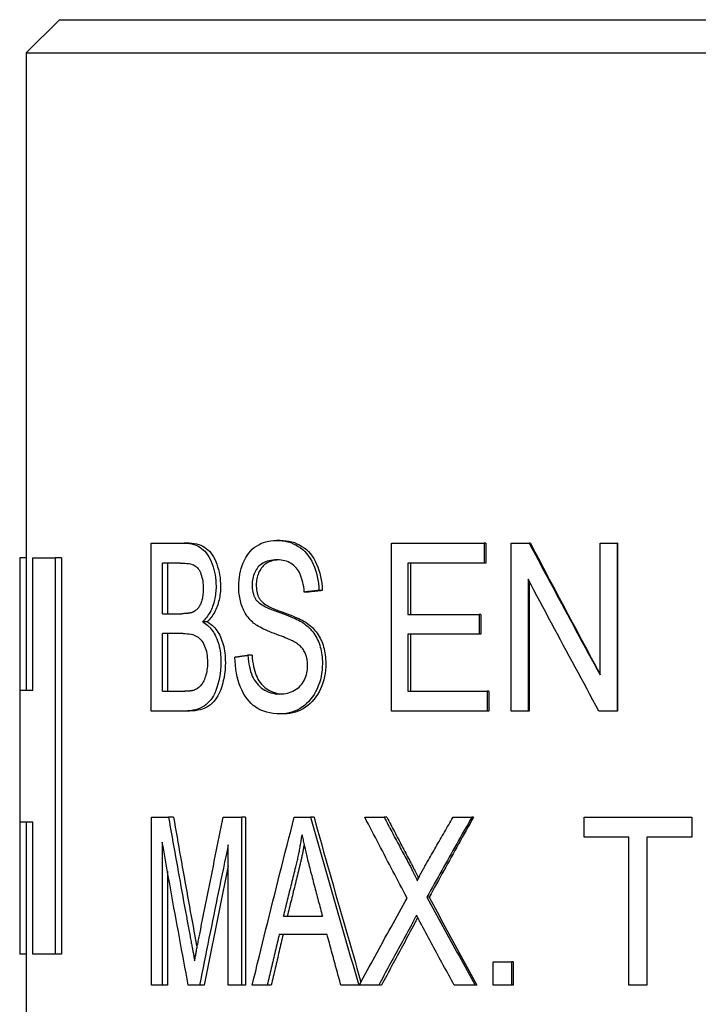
# Model space of a CAD drawing. Header units: millimetres. Extents: x 71 to 3793, y 26 to 321.
# Tile 7 of 11: x 421 to 431, y 226 to 241. Entities that reach past the tile are written whole.
import ezdxf

# ---------------------------------------------------------------- set-up
doc = ezdxf.new("R2010")
doc.units = ezdxf.units.MM
doc.layers.add('DETAIL', color=2, linetype='Continuous')

msp = doc.modelspace()

# ---------------------------------------------------------------- linework, layer by layer
at = {"layer": 'DETAIL'}
for p, q in [((421.563, 240.603), (421.063, 240.103)), ((421.563, 240.603), (439.063, 240.603)), ((421.063, 240.103), (439.563, 240.103)), ((421.063, 240.103), (421.063, 230.453)), ((422.955, 230.135), (422.955, 232.675)), ((422.955, 232.675), (423.455, 232.675)), ((423.529, 232.675), (423.455, 232.675)), ((424.907, 232.719), (424.849, 232.719)), ((426.591, 230.135), (426.591, 232.675)), ((426.591, 232.675), (427.995, 232.675)), ((428.02, 232.675), (427.995, 232.675)), ((427.995, 232.675), (427.995, 232.375)), ((428.02, 232.675), (428.02, 232.375)), ((428.405, 230.135), (428.405, 232.675)), ((428.405, 232.675), (428.678, 232.675)), ((428.695, 232.675), (428.678, 232.675)), ((429.75, 230.681), (429.75, 232.675)), ((429.75, 232.675), (430.01, 232.675)), ((430.013, 232.675), (430.01, 232.675)), ((430.01, 232.675), (430.01, 230.135)), ((430.013, 232.675), (430.013, 230.135)), ((421.063, 232.453), (420.963, 232.453)), ((420.963, 232.453), (420.963, 230.453)), ((421.16, 230.453), (421.16, 232.453)), ((421.16, 232.453), (421.501, 232.453)), ((421.595, 232.453), (421.501, 232.453)), ((421.501, 232.453), (421.501, 226.453)), ((421.595, 232.453), (421.595, 226.453)), ((423.126, 231.608), (423.126, 232.375)), ((423.396, 232.375), (423.126, 232.375)), ((423.203, 232.375), (423.203, 231.608)), ((427.995, 232.375), (426.842, 232.375)), ((426.842, 232.375), (426.842, 231.598)), ((426.879, 232.375), (426.879, 231.598)), ((428.02, 232.375), (427.995, 232.375)), ((428.66, 232.129), (428.66, 230.135)), ((428.678, 232.096), (428.678, 230.135)), ((425.325, 231.935), (425.271, 231.935)), ((425.544, 231.96), (425.492, 231.96)), ((423.126, 231.608), (423.418, 231.608)), ((426.842, 231.598), (427.921, 231.598)), ((427.947, 231.598), (427.921, 231.598)), ((427.921, 231.598), (427.921, 231.298)), ((427.947, 231.598), (427.947, 231.298)), ((423.799, 231.486), (423.729, 231.486)), ((423.126, 230.435), (423.126, 231.308)), ((423.439, 231.308), (423.126, 231.308)), ((423.203, 231.308), (423.203, 230.435)), ((427.921, 231.298), (426.842, 231.298)), ((426.842, 231.298), (426.842, 230.435)), ((426.879, 231.298), (426.879, 230.435)), ((427.947, 231.298), (427.921, 231.298)), ((424.481, 230.979), (424.418, 230.979)), ((420.963, 230.453), (421.16, 230.453)), ((420.963, 230.453), (420.963, 228.453)), ((423.126, 230.435), (423.465, 230.435)), ((426.842, 230.435), (428.04, 230.435)), ((428.065, 230.435), (428.04, 230.435)), ((428.04, 230.435), (428.04, 230.135)), ((428.065, 230.435), (428.065, 230.135)), ((423.463, 230.135), (422.955, 230.135)), ((423.536, 230.135), (423.463, 230.135)), ((424.969, 230.092), (424.911, 230.092)), ((428.04, 230.135), (426.591, 230.135)), ((428.065, 230.135), (428.04, 230.135)), ((428.66, 230.135), (428.405, 230.135)), ((428.678, 230.135), (428.66, 230.135)), ((430.01, 230.135), (429.732, 230.135)), ((430.013, 230.135), (430.01, 230.135)), ((421.16, 228.453), (420.963, 228.453)), ((420.963, 228.453), (420.963, 226.453)), ((421.063, 228.453), (421.063, 216.603)), ((421.16, 226.453), (421.16, 228.453)), ((422.957, 225.985), (422.957, 228.525)), ((422.957, 228.525), (423.217, 228.525)), ((423.293, 228.525), (423.217, 228.525)), ((424.045, 228.525), (424.32, 228.525)), ((424.384, 228.525), (424.32, 228.525)), ((424.32, 228.525), (424.32, 225.985)), ((424.384, 228.525), (424.384, 225.985)), ((425.121, 228.525), (425.367, 228.525)), ((425.42, 228.525), (425.367, 228.525)), ((426.19, 228.525), (426.482, 228.525)), ((426.523, 228.525), (426.482, 228.525)), ((427.524, 228.525), (427.808, 228.525)), ((427.835, 228.525), (427.808, 228.525)), ((429.512, 228.225), (429.512, 228.525)), ((429.512, 228.525), (431.138, 228.525)), ((431.138, 228.525), (431.138, 228.225)), ((423.122, 228.147), (423.122, 225.985)), ((424.121, 225.985), (424.121, 228.111)), ((430.188, 228.225), (429.512, 228.225)), ((430.188, 225.985), (430.188, 228.225)), ((431.138, 228.225), (430.46, 228.225)), ((430.46, 228.225), (430.46, 225.985)), ((423.199, 227.712), (423.199, 225.985)), ((427.163, 227.317), (427.129, 227.317)), ((424.957, 227.026), (425.546, 227.026)), ((425.617, 226.753), (424.893, 226.753)), ((421.063, 226.453), (420.963, 226.453)), ((421.501, 226.453), (421.16, 226.453)), ((421.595, 226.453), (421.501, 226.453)), ((428.132, 225.985), (428.132, 226.339)), ((428.132, 226.339), (428.412, 226.339)), ((428.433, 226.339), (428.412, 226.339)), ((428.412, 226.339), (428.412, 225.985)), ((428.433, 226.339), (428.433, 225.985)), ((423.122, 225.985), (422.957, 225.985)), ((423.199, 225.985), (423.122, 225.985)), ((423.687, 225.985), (423.515, 225.985)), ((423.758, 225.985), (423.687, 225.985)), ((424.32, 225.985), (424.121, 225.985)), ((424.384, 225.985), (424.32, 225.985)), ((424.712, 225.985), (424.484, 225.985)), ((424.772, 225.985), (424.712, 225.985)), ((426.099, 225.985), (425.825, 225.985)), ((426.106, 225.985), (426.099, 225.985)), ((426.4, 225.985), (426.106, 225.985)), ((426.442, 225.985), (426.4, 225.985)), ((427.861, 225.985), (427.541, 225.985)), ((427.887, 225.985), (427.861, 225.985)), ((428.412, 225.985), (428.132, 225.985)), ((428.433, 225.985), (428.412, 225.985)), ((430.46, 225.985), (430.188, 225.985))]:
    msp.add_line(p, q, dxfattribs=at)
at = {"layer": 'DETAIL', "flags": 128}
for points in [[(423.455, 232.675), (423.494, 232.674), (423.532, 232.67), (423.567, 232.664), (423.601, 232.656), (423.633, 232.645), (423.663, 232.631), (423.691, 232.616), (423.717, 232.597), (423.742, 232.577), (423.765, 232.554), (423.788, 232.528), (423.808, 232.499), (423.828, 232.468), (423.846, 232.435), (423.862, 232.399), (423.877, 232.36), (423.891, 232.32), (423.903, 232.279), (423.913, 232.238), (423.921, 232.196), (423.928, 232.154), (423.932, 232.111), (423.935, 232.068), (423.936, 232.024)], [(423.529, 232.675), (423.567, 232.674), (423.604, 232.67), (423.639, 232.664), (423.673, 232.656), (423.704, 232.645), (423.734, 232.631), (423.762, 232.616), (423.788, 232.597), (423.812, 232.577), (423.836, 232.554), (423.857, 232.528), (423.878, 232.499), (423.897, 232.468), (423.915, 232.435), (423.931, 232.399), (423.946, 232.36), (423.96, 232.32), (423.972, 232.279), (423.981, 232.238), (423.99, 232.196), (423.996, 232.154), (424, 232.111), (424.003, 232.068), (424.004, 232.024)], [(424.28, 232.019), (424.281, 232.067), (424.284, 232.114), (424.289, 232.16), (424.297, 232.205), (424.306, 232.25), (424.318, 232.294), (424.331, 232.337), (424.347, 232.379), (424.365, 232.419), (424.385, 232.457), (424.407, 232.492), (424.431, 232.525), (424.457, 232.556), (424.485, 232.584), (424.515, 232.609), (424.548, 232.632), (424.582, 232.653), (424.616, 232.67), (424.652, 232.685), (424.69, 232.698), (424.728, 232.707), (424.767, 232.714), (424.807, 232.718), (424.849, 232.719)], [(424.849, 232.719), (424.895, 232.718), (424.939, 232.714), (424.983, 232.707), (425.025, 232.697), (425.066, 232.684), (425.106, 232.668), (425.144, 232.65), (425.181, 232.628), (425.216, 232.604), (425.25, 232.578), (425.281, 232.548), (425.31, 232.516), (425.337, 232.481), (425.363, 232.443), (425.386, 232.403), (425.406, 232.36), (425.425, 232.315), (425.441, 232.269), (425.456, 232.221), (425.468, 232.172), (425.477, 232.121), (425.485, 232.069), (425.49, 232.015), (425.492, 231.96)], [(424.907, 232.719), (424.953, 232.718), (424.997, 232.714), (425.04, 232.707), (425.082, 232.697), (425.122, 232.684), (425.161, 232.668), (425.199, 232.65), (425.236, 232.628), (425.271, 232.604), (425.304, 232.578), (425.335, 232.548), (425.364, 232.516), (425.391, 232.481), (425.415, 232.443), (425.438, 232.403), (425.459, 232.36), (425.477, 232.315), (425.494, 232.269), (425.508, 232.221), (425.519, 232.172), (425.529, 232.121), (425.536, 232.069), (425.541, 232.015), (425.544, 231.96)], [(428.678, 232.675), (428.722, 232.592), (428.766, 232.509), (428.811, 232.426), (428.855, 232.343), (428.9, 232.259), (428.944, 232.176), (428.989, 232.093), (429.033, 232.01), (429.078, 231.927), (429.122, 231.844), (429.167, 231.761), (429.212, 231.678), (429.256, 231.595), (429.301, 231.512), (429.346, 231.429), (429.391, 231.345), (429.436, 231.262), (429.48, 231.179), (429.525, 231.096), (429.57, 231.013), (429.615, 230.93), (429.66, 230.847), (429.705, 230.764), (429.75, 230.681)], [(428.695, 232.675), (428.739, 232.592), (428.782, 232.51), (428.826, 232.427), (428.87, 232.344), (428.913, 232.262), (428.957, 232.179), (429.001, 232.097), (429.045, 232.014), (429.089, 231.931), (429.133, 231.849), (429.177, 231.766), (429.221, 231.683), (429.265, 231.601), (429.309, 231.518), (429.353, 231.436), (429.397, 231.353), (429.441, 231.27), (429.485, 231.188), (429.529, 231.105), (429.573, 231.023), (429.617, 230.94), (429.661, 230.857), (429.705, 230.775), (429.75, 230.692)], [(423.396, 232.375), (423.432, 232.374), (423.465, 232.373), (423.496, 232.37), (423.524, 232.366), (423.549, 232.361), (423.572, 232.355), (423.592, 232.347), (423.609, 232.339), (423.625, 232.329), (423.639, 232.317), (423.653, 232.304), (423.666, 232.288), (423.678, 232.271), (423.689, 232.251), (423.699, 232.23), (423.708, 232.207), (423.716, 232.183), (423.723, 232.158), (423.729, 232.131), (423.734, 232.104), (423.738, 232.076), (423.74, 232.047), (423.742, 232.017), (423.742, 231.986)], [(424.858, 232.423), (424.826, 232.422), (424.795, 232.42), (424.766, 232.416), (424.738, 232.411), (424.711, 232.404), (424.687, 232.395), (424.664, 232.385), (424.642, 232.373), (424.622, 232.36), (424.603, 232.345), (424.586, 232.329), (424.571, 232.311), (424.557, 232.292), (424.544, 232.272), (424.532, 232.252), (424.522, 232.231), (424.512, 232.21), (424.504, 232.187), (424.498, 232.165), (424.492, 232.141), (424.488, 232.117), (424.485, 232.093), (424.483, 232.068), (424.482, 232.042)], [(424.887, 232.422), (424.857, 232.42), (424.829, 232.417), (424.802, 232.412), (424.777, 232.405), (424.753, 232.397), (424.731, 232.388), (424.71, 232.377), (424.69, 232.365), (424.672, 232.352), (424.655, 232.336), (424.64, 232.32), (424.626, 232.302), (424.613, 232.284), (424.601, 232.264), (424.59, 232.245), (424.581, 232.224), (424.572, 232.204), (424.565, 232.182), (424.559, 232.16), (424.554, 232.138), (424.55, 232.115), (424.547, 232.091), (424.545, 232.067), (424.545, 232.042)], [(425.271, 231.935), (425.268, 231.975), (425.263, 232.013), (425.257, 232.049), (425.25, 232.083), (425.242, 232.116), (425.232, 232.148), (425.222, 232.177), (425.21, 232.205), (425.198, 232.231), (425.184, 232.256), (425.169, 232.279), (425.152, 232.3), (425.135, 232.32), (425.116, 232.338), (425.096, 232.354), (425.075, 232.369), (425.052, 232.381), (425.028, 232.392), (425.003, 232.402), (424.977, 232.41), (424.949, 232.415), (424.92, 232.42), (424.89, 232.422), (424.858, 232.423)], [(423.742, 231.986), (423.742, 231.964), (423.741, 231.942), (423.74, 231.922), (423.738, 231.902), (423.736, 231.882), (423.733, 231.863), (423.73, 231.845), (423.726, 231.828), (423.721, 231.811), (423.716, 231.795), (423.711, 231.779), (423.705, 231.764), (423.699, 231.75), (423.692, 231.736), (423.684, 231.723), (423.676, 231.711), (423.668, 231.699), (423.659, 231.688), (423.649, 231.678), (423.639, 231.668), (423.629, 231.66), (423.618, 231.651), (423.607, 231.644), (423.595, 231.637)], [(423.936, 232.024), (423.936, 231.997), (423.934, 231.971), (423.933, 231.944), (423.93, 231.918), (423.927, 231.892), (423.923, 231.867), (423.918, 231.841), (423.913, 231.816), (423.907, 231.791), (423.9, 231.767), (423.892, 231.743), (423.884, 231.718), (423.875, 231.695), (423.865, 231.672), (423.855, 231.65), (423.843, 231.629), (423.832, 231.609), (423.819, 231.589), (423.806, 231.57), (423.792, 231.552), (423.777, 231.534), (423.761, 231.517), (423.745, 231.501), (423.729, 231.486)], [(424.004, 232.024), (424.004, 231.997), (424.003, 231.971), (424.001, 231.944), (423.998, 231.918), (423.995, 231.892), (423.991, 231.867), (423.987, 231.841), (423.981, 231.816), (423.975, 231.791), (423.968, 231.767), (423.961, 231.743), (423.953, 231.718), (423.944, 231.695), (423.934, 231.672), (423.924, 231.65), (423.913, 231.629), (423.901, 231.609), (423.888, 231.589), (423.875, 231.57), (423.861, 231.552), (423.847, 231.534), (423.832, 231.517), (423.816, 231.501), (423.799, 231.486)], [(424.505, 231.467), (424.487, 231.483), (424.469, 231.5), (424.452, 231.517), (424.436, 231.535), (424.42, 231.554), (424.406, 231.573), (424.392, 231.593), (424.379, 231.614), (424.367, 231.635), (424.355, 231.657), (424.345, 231.68), (424.335, 231.703), (424.326, 231.727), (424.318, 231.751), (424.311, 231.776), (424.304, 231.801), (424.299, 231.826), (424.294, 231.853), (424.289, 231.879), (424.286, 231.906), (424.283, 231.934), (424.281, 231.961), (424.28, 231.99), (424.28, 232.019)], [(424.482, 232.042), (424.483, 232.03), (424.483, 232.019), (424.483, 232.008), (424.484, 231.997), (424.485, 231.987), (424.486, 231.976), (424.488, 231.966), (424.489, 231.956), (424.491, 231.946), (424.493, 231.936), (424.496, 231.926), (424.498, 231.916), (424.501, 231.907), (424.504, 231.898), (424.507, 231.889), (424.51, 231.88), (424.514, 231.871), (424.518, 231.863), (424.522, 231.854), (424.526, 231.846), (424.531, 231.838), (424.535, 231.83), (424.54, 231.823), (424.545, 231.815)], [(424.545, 232.042), (424.545, 232.03), (424.545, 232.019), (424.546, 232.008), (424.547, 231.997), (424.548, 231.987), (424.549, 231.976), (424.55, 231.966), (424.552, 231.956), (424.554, 231.946), (424.556, 231.936), (424.558, 231.926), (424.56, 231.916), (424.563, 231.907), (424.566, 231.898), (424.569, 231.889), (424.572, 231.88), (424.576, 231.871), (424.58, 231.863), (424.584, 231.854), (424.588, 231.846), (424.592, 231.838), (424.597, 231.83), (424.602, 231.823), (424.607, 231.815)], [(429.732, 230.135), (429.687, 230.218), (429.642, 230.301), (429.597, 230.384), (429.553, 230.467), (429.508, 230.55), (429.463, 230.633), (429.418, 230.716), (429.373, 230.8), (429.328, 230.883), (429.284, 230.966), (429.239, 231.049), (429.194, 231.132), (429.15, 231.215), (429.105, 231.298), (429.06, 231.381), (429.016, 231.464), (428.971, 231.547), (428.927, 231.63), (428.882, 231.713), (428.838, 231.797), (428.793, 231.88), (428.749, 231.963), (428.705, 232.046), (428.66, 232.129)], [(425.492, 231.96), (425.483, 231.959), (425.474, 231.958), (425.465, 231.957), (425.455, 231.956), (425.446, 231.955), (425.437, 231.954), (425.428, 231.953), (425.418, 231.952), (425.409, 231.951), (425.4, 231.95), (425.391, 231.949), (425.381, 231.948), (425.372, 231.947), (425.363, 231.946), (425.354, 231.945), (425.345, 231.944), (425.335, 231.943), (425.326, 231.942), (425.317, 231.941), (425.308, 231.94), (425.299, 231.938), (425.29, 231.937), (425.28, 231.936), (425.271, 231.935)], [(425.544, 231.96), (425.535, 231.959), (425.526, 231.958), (425.516, 231.957), (425.507, 231.956), (425.498, 231.955), (425.489, 231.954), (425.48, 231.953), (425.471, 231.952), (425.462, 231.951), (425.452, 231.95), (425.443, 231.949), (425.434, 231.948), (425.425, 231.947), (425.416, 231.946), (425.407, 231.945), (425.398, 231.944), (425.389, 231.943), (425.38, 231.942), (425.37, 231.941), (425.361, 231.94), (425.352, 231.938), (425.343, 231.937), (425.334, 231.936), (425.325, 231.935)], [(424.545, 231.815), (424.557, 231.801), (424.572, 231.786), (424.589, 231.771), (424.609, 231.757), (424.632, 231.742), (424.657, 231.727), (424.686, 231.712), (424.717, 231.697), (424.752, 231.681), (424.789, 231.666), (424.829, 231.651), (424.873, 231.635), (424.916, 231.62), (424.958, 231.605), (424.997, 231.59), (425.035, 231.576), (425.069, 231.562), (425.102, 231.548), (425.132, 231.535), (425.16, 231.522), (425.186, 231.509), (425.209, 231.496), (425.23, 231.484), (425.248, 231.473)], [(424.607, 231.815), (424.619, 231.801), (424.633, 231.786), (424.65, 231.771), (424.67, 231.757), (424.692, 231.742), (424.718, 231.727), (424.746, 231.712), (424.777, 231.697), (424.811, 231.681), (424.848, 231.666), (424.888, 231.651), (424.931, 231.635), (424.974, 231.62), (425.015, 231.605), (425.054, 231.59), (425.091, 231.576), (425.125, 231.562), (425.158, 231.548), (425.188, 231.535), (425.215, 231.522), (425.241, 231.509), (425.264, 231.496), (425.284, 231.484), (425.302, 231.473)], [(423.595, 231.637), (423.59, 231.635), (423.586, 231.633), (423.58, 231.63), (423.575, 231.628), (423.569, 231.626), (423.564, 231.624), (423.557, 231.623), (423.551, 231.621), (423.545, 231.619), (423.538, 231.618), (423.531, 231.617), (423.523, 231.615), (423.516, 231.614), (423.508, 231.613), (423.5, 231.612), (423.492, 231.611), (423.484, 231.611), (423.475, 231.61), (423.466, 231.609), (423.457, 231.609), (423.447, 231.609), (423.438, 231.608), (423.428, 231.608), (423.418, 231.608)], [(423.729, 231.486), (423.75, 231.474), (423.771, 231.461), (423.791, 231.446), (423.81, 231.43), (423.829, 231.413), (423.846, 231.395), (423.863, 231.375), (423.879, 231.354), (423.895, 231.331), (423.909, 231.307), (423.922, 231.282), (423.935, 231.256), (423.947, 231.228), (423.958, 231.2), (423.967, 231.171), (423.976, 231.141), (423.984, 231.11), (423.991, 231.078), (423.996, 231.046), (424.001, 231.012), (424.005, 230.978), (424.007, 230.943), (424.009, 230.907), (424.009, 230.871)], [(423.799, 231.486), (423.82, 231.474), (423.841, 231.461), (423.861, 231.446), (423.88, 231.43), (423.898, 231.413), (423.916, 231.395), (423.932, 231.375), (423.948, 231.354), (423.963, 231.331), (423.977, 231.307), (423.991, 231.282), (424.003, 231.256), (424.015, 231.228), (424.026, 231.2), (424.035, 231.171), (424.044, 231.141), (424.052, 231.11), (424.058, 231.078), (424.064, 231.046), (424.068, 231.012), (424.072, 230.978), (424.075, 230.943), (424.076, 230.907), (424.077, 230.871)], [(425.121, 231.182), (425.108, 231.189), (425.093, 231.197), (425.076, 231.205), (425.057, 231.214), (425.035, 231.224), (425.011, 231.234), (424.985, 231.244), (424.957, 231.256), (424.926, 231.268), (424.893, 231.28), (424.858, 231.293), (424.821, 231.307), (424.784, 231.321), (424.749, 231.335), (424.716, 231.349), (424.685, 231.362), (424.656, 231.376), (424.628, 231.389), (424.603, 231.402), (424.58, 231.416), (424.558, 231.429), (424.539, 231.441), (424.521, 231.454), (424.505, 231.467)], [(425.248, 231.473), (425.273, 231.455), (425.297, 231.437), (425.319, 231.418), (425.341, 231.398), (425.361, 231.378), (425.38, 231.356), (425.399, 231.334), (425.416, 231.312), (425.432, 231.288), (425.447, 231.264), (425.46, 231.239), (425.473, 231.213), (425.485, 231.187), (425.495, 231.16), (425.505, 231.132), (425.514, 231.103), (425.521, 231.074), (425.528, 231.045), (425.533, 231.014), (425.538, 230.983), (425.542, 230.952), (425.544, 230.92), (425.546, 230.887), (425.546, 230.853)], [(425.302, 231.473), (425.327, 231.455), (425.35, 231.437), (425.373, 231.418), (425.394, 231.398), (425.414, 231.378), (425.433, 231.356), (425.451, 231.334), (425.468, 231.312), (425.484, 231.288), (425.499, 231.264), (425.512, 231.239), (425.525, 231.213), (425.536, 231.187), (425.547, 231.16), (425.556, 231.132), (425.565, 231.103), (425.573, 231.074), (425.579, 231.045), (425.585, 231.014), (425.589, 230.983), (425.593, 230.952), (425.595, 230.92), (425.597, 230.887), (425.597, 230.853)], [(423.439, 231.308), (423.472, 231.307), (423.502, 231.305), (423.531, 231.302), (423.558, 231.297), (423.583, 231.291), (423.606, 231.284), (423.627, 231.275), (423.646, 231.265), (423.664, 231.254), (423.681, 231.24), (423.697, 231.225), (423.712, 231.207), (423.726, 231.188), (423.739, 231.167), (423.752, 231.144), (423.763, 231.118), (423.773, 231.092), (423.781, 231.064), (423.789, 231.035), (423.795, 231.005), (423.799, 230.973), (423.803, 230.941), (423.805, 230.907), (423.805, 230.872)], [(425.323, 230.824), (425.322, 230.844), (425.321, 230.863), (425.32, 230.882), (425.317, 230.901), (425.314, 230.919), (425.311, 230.936), (425.306, 230.954), (425.302, 230.97), (425.296, 230.987), (425.29, 231.003), (425.283, 231.018), (425.275, 231.033), (425.267, 231.048), (425.258, 231.062), (425.248, 231.076), (425.237, 231.089), (425.226, 231.102), (425.213, 231.115), (425.2, 231.127), (425.186, 231.139), (425.171, 231.15), (425.155, 231.161), (425.138, 231.172), (425.121, 231.182)], [(424.222, 230.952), (424.23, 230.953), (424.238, 230.954), (424.246, 230.955), (424.254, 230.956), (424.262, 230.957), (424.27, 230.959), (424.279, 230.96), (424.287, 230.961), (424.295, 230.962), (424.303, 230.963), (424.311, 230.964), (424.32, 230.965), (424.328, 230.967), (424.336, 230.968), (424.344, 230.969), (424.352, 230.97), (424.361, 230.971), (424.369, 230.972), (424.377, 230.973), (424.385, 230.974), (424.394, 230.976), (424.402, 230.977), (424.41, 230.978), (424.418, 230.979)], [(424.911, 230.092), (424.855, 230.094), (424.802, 230.099), (424.751, 230.106), (424.703, 230.117), (424.658, 230.132), (424.615, 230.149), (424.574, 230.169), (424.536, 230.193), (424.5, 230.22), (424.467, 230.25), (424.435, 230.283), (424.405, 230.319), (424.378, 230.358), (424.352, 230.401), (424.329, 230.446), (424.307, 230.495), (424.288, 230.546), (424.272, 230.599), (424.257, 230.654), (424.245, 230.71), (424.236, 230.768), (424.229, 230.827), (424.224, 230.889), (424.222, 230.952)], [(424.418, 230.979), (424.422, 230.932), (424.428, 230.887), (424.434, 230.845), (424.442, 230.805), (424.45, 230.767), (424.46, 230.731), (424.472, 230.697), (424.484, 230.665), (424.498, 230.636), (424.514, 230.607), (424.531, 230.58), (424.551, 230.555), (424.572, 230.531), (424.595, 230.509), (424.62, 230.487), (424.647, 230.468), (424.675, 230.45), (424.704, 230.435), (424.735, 230.422), (424.766, 230.411), (424.798, 230.403), (424.831, 230.397), (424.865, 230.394), (424.9, 230.392)], [(424.481, 230.979), (424.485, 230.934), (424.49, 230.89), (424.496, 230.849), (424.503, 230.81), (424.512, 230.773), (424.521, 230.738), (424.531, 230.705), (424.543, 230.674), (424.556, 230.645), (424.57, 230.617), (424.586, 230.59), (424.604, 230.565), (424.624, 230.541), (424.645, 230.519), (424.668, 230.498), (424.693, 230.478), (424.719, 230.46), (424.746, 230.444), (424.775, 230.43), (424.804, 230.418), (424.834, 230.409), (424.865, 230.401), (424.897, 230.396), (424.929, 230.393)], [(424.009, 230.871), (424.008, 230.812), (424.004, 230.755), (423.998, 230.699), (423.989, 230.644), (423.978, 230.591), (423.965, 230.539), (423.949, 230.49), (423.933, 230.445), (423.915, 230.404), (423.896, 230.367), (423.876, 230.333), (423.855, 230.303), (423.832, 230.277), (423.808, 230.252), (423.782, 230.23), (423.754, 230.21), (423.725, 230.193), (423.694, 230.177), (423.661, 230.164), (423.626, 230.154), (423.588, 230.146), (423.549, 230.14), (423.507, 230.136), (423.463, 230.135)], [(424.077, 230.871), (424.075, 230.812), (424.072, 230.755), (424.066, 230.699), (424.057, 230.644), (424.046, 230.591), (424.032, 230.539), (424.017, 230.49), (424.001, 230.445), (423.983, 230.404), (423.965, 230.367), (423.945, 230.333), (423.924, 230.303), (423.902, 230.277), (423.877, 230.252), (423.852, 230.23), (423.824, 230.21), (423.795, 230.193), (423.765, 230.177), (423.732, 230.164), (423.697, 230.154), (423.66, 230.146), (423.621, 230.14), (423.58, 230.136), (423.536, 230.135)], [(423.805, 230.872), (423.805, 230.842), (423.804, 230.813), (423.801, 230.785), (423.798, 230.758), (423.794, 230.731), (423.789, 230.706), (423.783, 230.681), (423.776, 230.658), (423.768, 230.635), (423.76, 230.614), (423.752, 230.594), (423.743, 230.576), (423.733, 230.559), (423.723, 230.543), (423.713, 230.529), (423.702, 230.516), (423.691, 230.505), (423.679, 230.494), (423.666, 230.484), (423.653, 230.475), (423.639, 230.466), (423.624, 230.459), (423.608, 230.452), (423.592, 230.447)], [(424.9, 230.392), (424.931, 230.393), (424.961, 230.396), (424.991, 230.4), (425.019, 230.407), (425.047, 230.415), (425.074, 230.424), (425.1, 230.436), (425.126, 230.449), (425.15, 230.464), (425.172, 230.481), (425.193, 230.498), (425.212, 230.517), (425.23, 230.537), (425.246, 230.559), (425.261, 230.582), (425.274, 230.606), (425.285, 230.631), (425.295, 230.657), (425.303, 230.684), (425.31, 230.711), (425.316, 230.738), (425.319, 230.766), (425.322, 230.795), (425.323, 230.824)], [(425.546, 230.853), (425.545, 230.803), (425.541, 230.753), (425.535, 230.704), (425.526, 230.656), (425.515, 230.608), (425.501, 230.562), (425.484, 230.516), (425.466, 230.471), (425.444, 230.427), (425.421, 230.386), (425.396, 230.348), (425.368, 230.312), (425.339, 230.278), (425.307, 230.247), (425.273, 230.218), (425.238, 230.192), (425.2, 230.169), (425.162, 230.148), (425.123, 230.131), (425.082, 230.117), (425.041, 230.106), (424.999, 230.098), (424.955, 230.094), (424.911, 230.092)], [(425.597, 230.853), (425.596, 230.803), (425.592, 230.753), (425.586, 230.704), (425.577, 230.656), (425.566, 230.608), (425.552, 230.562), (425.536, 230.516), (425.517, 230.471), (425.497, 230.427), (425.474, 230.386), (425.448, 230.348), (425.421, 230.312), (425.392, 230.278), (425.361, 230.247), (425.327, 230.218), (425.292, 230.192), (425.255, 230.169), (425.217, 230.148), (425.178, 230.131), (425.138, 230.117), (425.097, 230.106), (425.055, 230.098), (425.013, 230.094), (424.969, 230.092)], [(423.592, 230.447), (423.589, 230.446), (423.586, 230.445), (423.582, 230.444), (423.578, 230.443), (423.574, 230.442), (423.57, 230.441), (423.566, 230.441), (423.561, 230.44), (423.557, 230.439), (423.552, 230.439), (423.547, 230.438), (423.541, 230.438), (423.536, 230.437), (423.53, 230.437), (423.524, 230.437), (423.518, 230.436), (423.512, 230.436), (423.506, 230.436), (423.5, 230.435), (423.493, 230.435), (423.486, 230.435), (423.479, 230.435), (423.472, 230.435), (423.465, 230.435)], [(423.217, 228.525), (423.23, 228.45), (423.243, 228.375), (423.257, 228.3), (423.27, 228.225), (423.283, 228.15), (423.296, 228.075), (423.31, 228), (423.323, 227.925), (423.337, 227.85), (423.35, 227.775), (423.364, 227.701), (423.377, 227.626), (423.391, 227.551), (423.404, 227.476), (423.418, 227.401), (423.432, 227.326), (423.445, 227.251), (423.459, 227.176), (423.473, 227.101), (423.487, 227.026), (423.501, 226.951), (423.514, 226.876), (423.528, 226.801), (423.542, 226.726)], [(423.293, 228.525), (423.306, 228.45), (423.319, 228.375), (423.332, 228.3), (423.345, 228.225), (423.358, 228.15), (423.371, 228.075), (423.385, 228), (423.398, 227.925), (423.411, 227.85), (423.425, 227.775), (423.438, 227.701), (423.451, 227.626), (423.465, 227.551), (423.478, 227.476), (423.492, 227.401), (423.505, 227.326), (423.519, 227.251), (423.532, 227.176), (423.546, 227.101), (423.56, 227.026), (423.573, 226.951), (423.587, 226.876), (423.601, 226.801), (423.615, 226.726)], [(423.688, 226.757), (423.703, 226.831), (423.717, 226.905), (423.732, 226.978), (423.747, 227.052), (423.761, 227.126), (423.776, 227.199), (423.791, 227.273), (423.805, 227.346), (423.82, 227.42), (423.835, 227.494), (423.85, 227.567), (423.865, 227.641), (423.88, 227.715), (423.895, 227.788), (423.909, 227.862), (423.924, 227.936), (423.939, 228.009), (423.955, 228.083), (423.97, 228.157), (423.985, 228.23), (424, 228.304), (424.015, 228.378), (424.03, 228.451), (424.045, 228.525)], [(424.484, 225.985), (424.51, 226.091), (424.536, 226.197), (424.561, 226.302), (424.587, 226.408), (424.613, 226.514), (424.639, 226.62), (424.666, 226.726), (424.692, 226.832), (424.718, 226.937), (424.744, 227.043), (424.771, 227.149), (424.797, 227.255), (424.824, 227.361), (424.851, 227.467), (424.877, 227.572), (424.904, 227.678), (424.931, 227.784), (424.958, 227.89), (424.985, 227.996), (425.012, 228.102), (425.039, 228.207), (425.066, 228.313), (425.093, 228.419), (425.121, 228.525)], [(425.367, 228.525), (425.397, 228.419), (425.427, 228.313), (425.457, 228.207), (425.487, 228.102), (425.517, 227.996), (425.547, 227.89), (425.577, 227.784), (425.607, 227.678), (425.637, 227.572), (425.668, 227.467), (425.698, 227.361), (425.728, 227.255), (425.759, 227.149), (425.789, 227.043), (425.82, 226.937), (425.851, 226.832), (425.882, 226.726), (425.912, 226.62), (425.943, 226.514), (425.974, 226.408), (426.005, 226.302), (426.036, 226.197), (426.068, 226.091), (426.099, 225.985)], [(425.42, 228.525), (425.449, 228.421), (425.478, 228.317), (425.507, 228.213), (425.536, 228.109), (425.565, 228.005), (425.594, 227.901), (425.624, 227.797), (425.653, 227.693), (425.682, 227.59), (425.712, 227.486), (425.741, 227.382), (425.771, 227.278), (425.801, 227.174), (425.83, 227.07), (425.86, 226.966), (425.89, 226.862), (425.92, 226.758), (425.95, 226.654), (425.98, 226.55), (426.01, 226.446), (426.04, 226.342), (426.07, 226.239), (426.1, 226.135), (426.13, 226.031)], [(426.83, 227.303), (426.802, 227.354), (426.775, 227.405), (426.748, 227.456), (426.721, 227.507), (426.695, 227.558), (426.668, 227.609), (426.641, 227.66), (426.614, 227.71), (426.587, 227.761), (426.56, 227.812), (426.534, 227.863), (426.507, 227.914), (426.48, 227.965), (426.454, 228.016), (426.427, 228.067), (426.401, 228.118), (426.374, 228.169), (426.348, 228.219), (426.321, 228.27), (426.295, 228.321), (426.269, 228.372), (426.242, 228.423), (426.216, 228.474), (426.19, 228.525)], [(426.482, 228.525), (426.496, 228.498), (426.511, 228.471), (426.525, 228.444), (426.539, 228.416), (426.554, 228.389), (426.568, 228.362), (426.582, 228.335), (426.597, 228.308), (426.611, 228.281), (426.625, 228.254), (426.64, 228.227), (426.654, 228.2), (426.669, 228.173), (426.683, 228.145), (426.697, 228.118), (426.712, 228.091), (426.726, 228.064), (426.741, 228.037), (426.755, 228.01), (426.77, 227.983), (426.784, 227.956), (426.799, 227.929), (426.813, 227.901), (426.828, 227.874)], [(426.523, 228.525), (426.537, 228.498), (426.551, 228.471), (426.565, 228.444), (426.58, 228.416), (426.594, 228.389), (426.608, 228.362), (426.622, 228.335), (426.636, 228.308), (426.651, 228.281), (426.665, 228.254), (426.679, 228.227), (426.693, 228.2), (426.708, 228.173), (426.722, 228.145), (426.736, 228.118), (426.75, 228.091), (426.765, 228.064), (426.779, 228.037), (426.793, 228.01), (426.808, 227.983), (426.822, 227.956), (426.836, 227.929), (426.851, 227.901), (426.865, 227.874)], [(427.808, 228.525), (427.779, 228.475), (427.751, 228.424), (427.722, 228.374), (427.694, 228.324), (427.665, 228.273), (427.637, 228.223), (427.608, 228.173), (427.58, 228.122), (427.551, 228.072), (427.523, 228.022), (427.495, 227.971), (427.466, 227.921), (427.438, 227.871), (427.41, 227.82), (427.382, 227.77), (427.354, 227.719), (427.326, 227.669), (427.297, 227.619), (427.269, 227.568), (427.241, 227.518), (427.213, 227.468), (427.185, 227.417), (427.157, 227.367), (427.129, 227.317)], [(427.135, 227.849), (427.151, 227.877), (427.167, 227.906), (427.183, 227.934), (427.199, 227.962), (427.216, 227.99), (427.232, 228.018), (427.248, 228.046), (427.264, 228.074), (427.28, 228.103), (427.296, 228.131), (427.313, 228.159), (427.329, 228.187), (427.345, 228.215), (427.361, 228.243), (427.378, 228.271), (427.394, 228.3), (427.41, 228.328), (427.426, 228.356), (427.443, 228.384), (427.459, 228.412), (427.475, 228.44), (427.492, 228.469), (427.508, 228.497), (427.524, 228.525)], [(427.835, 228.525), (427.806, 228.475), (427.778, 228.424), (427.75, 228.374), (427.722, 228.324), (427.693, 228.273), (427.665, 228.223), (427.637, 228.173), (427.609, 228.122), (427.581, 228.072), (427.553, 228.022), (427.525, 227.971), (427.497, 227.921), (427.469, 227.871), (427.441, 227.82), (427.413, 227.77), (427.385, 227.719), (427.357, 227.669), (427.33, 227.619), (427.302, 227.568), (427.274, 227.518), (427.246, 227.468), (427.219, 227.417), (427.191, 227.367), (427.163, 227.317)], [(425.143, 227.774), (425.148, 227.794), (425.153, 227.814), (425.158, 227.834), (425.163, 227.854), (425.167, 227.874), (425.172, 227.894), (425.176, 227.914), (425.181, 227.934), (425.185, 227.954), (425.189, 227.974), (425.193, 227.995), (425.197, 228.015), (425.201, 228.035), (425.205, 228.055), (425.209, 228.075), (425.212, 228.096), (425.216, 228.116), (425.22, 228.136), (425.223, 228.156), (425.226, 228.176), (425.229, 228.197), (425.232, 228.217), (425.235, 228.237), (425.238, 228.258)], [(425.238, 228.258), (425.242, 228.24), (425.245, 228.223), (425.249, 228.205), (425.253, 228.186), (425.257, 228.167), (425.261, 228.148), (425.265, 228.128), (425.269, 228.108), (425.274, 228.087), (425.279, 228.067), (425.284, 228.045), (425.289, 228.023), (425.294, 228.001), (425.299, 227.979), (425.305, 227.956), (425.31, 227.932), (425.316, 227.909), (425.322, 227.885), (425.328, 227.86), (425.334, 227.835), (425.341, 227.81), (425.347, 227.784), (425.354, 227.758), (425.361, 227.731)], [(423.515, 225.985), (423.498, 226.075), (423.482, 226.165), (423.465, 226.255), (423.448, 226.345), (423.431, 226.435), (423.414, 226.525), (423.398, 226.616), (423.381, 226.706), (423.365, 226.796), (423.348, 226.886), (423.332, 226.976), (423.315, 227.066), (423.299, 227.156), (423.283, 227.246), (423.266, 227.336), (423.25, 227.427), (423.234, 227.517), (423.218, 227.607), (423.202, 227.697), (423.186, 227.787), (423.17, 227.877), (423.154, 227.967), (423.138, 228.057), (423.122, 228.147)], [(424.121, 228.111), (424.103, 228.022), (424.084, 227.933), (424.066, 227.845), (424.047, 227.756), (424.029, 227.668), (424.01, 227.579), (423.992, 227.491), (423.974, 227.402), (423.955, 227.313), (423.937, 227.225), (423.919, 227.136), (423.901, 227.048), (423.883, 226.959), (423.865, 226.871), (423.847, 226.782), (423.829, 226.693), (423.811, 226.605), (423.793, 226.516), (423.775, 226.428), (423.758, 226.339), (423.74, 226.251), (423.722, 226.162), (423.705, 226.073), (423.687, 225.985)], [(425.269, 228.109), (425.267, 228.095), (425.264, 228.081), (425.262, 228.067), (425.259, 228.053), (425.257, 228.039), (425.254, 228.025), (425.251, 228.011), (425.249, 227.997), (425.246, 227.983), (425.243, 227.969), (425.24, 227.955), (425.237, 227.941), (425.234, 227.927), (425.231, 227.913), (425.228, 227.899), (425.225, 227.885), (425.222, 227.871), (425.219, 227.857), (425.215, 227.843), (425.212, 227.829), (425.209, 227.815), (425.206, 227.801), (425.202, 227.788), (425.199, 227.774)], [(426.828, 227.874), (426.837, 227.858), (426.845, 227.841), (426.854, 227.825), (426.862, 227.81), (426.87, 227.794), (426.878, 227.779), (426.886, 227.765), (426.893, 227.75), (426.901, 227.736), (426.908, 227.722), (426.914, 227.709), (426.921, 227.696), (426.927, 227.683), (426.933, 227.67), (426.939, 227.658), (426.945, 227.646), (426.951, 227.635), (426.956, 227.624), (426.961, 227.613), (426.966, 227.602), (426.97, 227.592), (426.975, 227.582), (426.979, 227.572), (426.983, 227.563)], [(426.865, 227.874), (426.872, 227.86), (426.88, 227.847), (426.887, 227.833), (426.894, 227.82), (426.901, 227.807), (426.907, 227.794), (426.914, 227.782), (426.92, 227.769), (426.926, 227.757), (426.932, 227.745), (426.938, 227.734), (426.944, 227.722), (426.95, 227.711), (426.955, 227.7), (426.961, 227.689), (426.966, 227.679), (426.971, 227.668), (426.976, 227.658), (426.98, 227.648), (426.985, 227.638), (426.989, 227.629), (426.993, 227.62), (426.998, 227.611), (427.001, 227.602)], [(426.983, 227.563), (426.988, 227.574), (426.993, 227.585), (426.999, 227.597), (427.005, 227.608), (427.01, 227.62), (427.016, 227.631), (427.022, 227.643), (427.028, 227.655), (427.034, 227.666), (427.04, 227.678), (427.046, 227.69), (427.053, 227.702), (427.059, 227.714), (427.066, 227.726), (427.072, 227.738), (427.079, 227.75), (427.085, 227.762), (427.092, 227.775), (427.099, 227.787), (427.106, 227.799), (427.113, 227.812), (427.12, 227.824), (427.128, 227.837), (427.135, 227.849)], [(424.121, 227.791), (424.106, 227.716), (424.09, 227.641), (424.075, 227.565), (424.059, 227.49), (424.044, 227.415), (424.029, 227.34), (424.013, 227.264), (423.998, 227.189), (423.983, 227.114), (423.968, 227.038), (423.952, 226.963), (423.937, 226.888), (423.922, 226.813), (423.907, 226.737), (423.892, 226.662), (423.877, 226.587), (423.862, 226.512), (423.847, 226.436), (423.832, 226.361), (423.817, 226.286), (423.802, 226.211), (423.787, 226.135), (423.773, 226.06), (423.758, 225.985)], [(424.957, 227.026), (424.965, 227.058), (424.973, 227.089), (424.981, 227.12), (424.988, 227.151), (424.996, 227.182), (425.004, 227.213), (425.011, 227.244), (425.019, 227.276), (425.027, 227.307), (425.035, 227.338), (425.042, 227.369), (425.05, 227.4), (425.058, 227.431), (425.066, 227.462), (425.073, 227.493), (425.081, 227.525), (425.089, 227.556), (425.097, 227.587), (425.104, 227.618), (425.112, 227.649), (425.12, 227.68), (425.128, 227.711), (425.136, 227.743), (425.143, 227.774)], [(425.199, 227.774), (425.191, 227.743), (425.183, 227.711), (425.176, 227.68), (425.168, 227.649), (425.16, 227.618), (425.152, 227.587), (425.145, 227.556), (425.137, 227.525), (425.129, 227.493), (425.122, 227.462), (425.114, 227.431), (425.106, 227.4), (425.099, 227.369), (425.091, 227.338), (425.083, 227.307), (425.076, 227.276), (425.068, 227.244), (425.06, 227.213), (425.053, 227.182), (425.045, 227.151), (425.038, 227.12), (425.03, 227.089), (425.022, 227.058), (425.015, 227.026)], [(425.361, 227.731), (425.368, 227.702), (425.376, 227.672), (425.384, 227.643), (425.391, 227.614), (425.399, 227.584), (425.407, 227.555), (425.414, 227.526), (425.422, 227.496), (425.43, 227.467), (425.438, 227.437), (425.445, 227.408), (425.453, 227.379), (425.461, 227.349), (425.469, 227.32), (425.476, 227.291), (425.484, 227.261), (425.492, 227.232), (425.5, 227.203), (425.507, 227.173), (425.515, 227.144), (425.523, 227.114), (425.531, 227.085), (425.538, 227.056), (425.546, 227.026)], [(426.106, 225.985), (426.135, 226.04), (426.165, 226.095), (426.195, 226.15), (426.224, 226.205), (426.254, 226.26), (426.284, 226.314), (426.314, 226.369), (426.344, 226.424), (426.374, 226.479), (426.404, 226.534), (426.434, 226.589), (426.464, 226.644), (426.494, 226.699), (426.525, 226.754), (426.555, 226.809), (426.585, 226.864), (426.616, 226.919), (426.646, 226.974), (426.677, 227.029), (426.707, 227.084), (426.738, 227.138), (426.768, 227.193), (426.799, 227.248), (426.83, 227.303)], [(427.129, 227.317), (427.159, 227.261), (427.19, 227.206), (427.22, 227.15), (427.25, 227.095), (427.28, 227.039), (427.31, 226.984), (427.341, 226.928), (427.371, 226.873), (427.401, 226.817), (427.432, 226.762), (427.462, 226.706), (427.493, 226.651), (427.523, 226.595), (427.554, 226.54), (427.584, 226.484), (427.615, 226.429), (427.645, 226.373), (427.676, 226.318), (427.707, 226.262), (427.737, 226.207), (427.768, 226.151), (427.799, 226.096), (427.83, 226.04), (427.861, 225.985)], [(427.163, 227.317), (427.193, 227.261), (427.223, 227.206), (427.253, 227.15), (427.283, 227.095), (427.313, 227.039), (427.342, 226.984), (427.372, 226.928), (427.402, 226.873), (427.432, 226.817), (427.463, 226.762), (427.493, 226.706), (427.523, 226.651), (427.553, 226.595), (427.583, 226.54), (427.613, 226.484), (427.644, 226.429), (427.674, 226.373), (427.704, 226.318), (427.735, 226.262), (427.765, 226.207), (427.795, 226.151), (427.826, 226.096), (427.856, 226.04), (427.887, 225.985)], [(426.97, 227.046), (426.965, 227.035), (426.96, 227.025), (426.955, 227.015), (426.95, 227.005), (426.945, 226.996), (426.941, 226.987), (426.937, 226.978), (426.932, 226.969), (426.928, 226.961), (426.924, 226.953), (426.92, 226.945), (426.916, 226.937), (426.913, 226.93), (426.909, 226.923), (426.906, 226.916), (426.903, 226.91), (426.899, 226.904), (426.896, 226.898), (426.893, 226.892), (426.891, 226.887), (426.888, 226.881), (426.885, 226.877), (426.883, 226.872), (426.88, 226.868)], [(426.988, 227.009), (426.984, 227.001), (426.98, 226.993), (426.976, 226.986), (426.973, 226.978), (426.969, 226.971), (426.966, 226.963), (426.962, 226.956), (426.959, 226.95), (426.956, 226.943), (426.952, 226.937), (426.949, 226.931), (426.946, 226.925), (426.943, 226.919), (426.941, 226.913), (426.938, 226.908), (426.935, 226.902), (426.933, 226.897), (426.93, 226.893), (426.928, 226.888), (426.926, 226.884), (426.923, 226.879), (426.921, 226.875), (426.919, 226.871), (426.917, 226.868)], [(427.05, 226.891), (427.047, 226.897), (427.043, 226.904), (427.04, 226.91), (427.036, 226.917), (427.033, 226.923), (427.03, 226.93), (427.026, 226.936), (427.023, 226.943), (427.019, 226.949), (427.016, 226.955), (427.013, 226.962), (427.009, 226.968), (427.006, 226.975), (427.002, 226.981), (426.999, 226.988), (426.996, 226.994), (426.993, 227.001), (426.989, 227.007), (426.986, 227.014), (426.983, 227.02), (426.979, 227.026), (426.976, 227.033), (426.973, 227.039), (426.97, 227.046)], [(426.88, 226.868), (426.86, 226.831), (426.84, 226.794), (426.82, 226.757), (426.8, 226.721), (426.779, 226.684), (426.759, 226.647), (426.739, 226.61), (426.719, 226.573), (426.699, 226.537), (426.679, 226.5), (426.659, 226.463), (426.639, 226.426), (426.619, 226.389), (426.599, 226.353), (426.579, 226.316), (426.559, 226.279), (426.539, 226.242), (426.519, 226.206), (426.499, 226.169), (426.479, 226.132), (426.459, 226.095), (426.44, 226.058), (426.42, 226.022), (426.4, 225.985)], [(426.917, 226.868), (426.897, 226.831), (426.877, 226.794), (426.857, 226.757), (426.837, 226.721), (426.817, 226.684), (426.797, 226.647), (426.777, 226.61), (426.758, 226.573), (426.738, 226.537), (426.718, 226.5), (426.698, 226.463), (426.678, 226.426), (426.658, 226.389), (426.639, 226.353), (426.619, 226.316), (426.599, 226.279), (426.579, 226.242), (426.56, 226.206), (426.54, 226.169), (426.52, 226.132), (426.501, 226.095), (426.481, 226.058), (426.461, 226.022), (426.442, 225.985)], [(427.541, 225.985), (427.521, 226.023), (427.5, 226.06), (427.479, 226.098), (427.459, 226.136), (427.438, 226.174), (427.418, 226.211), (427.397, 226.249), (427.377, 226.287), (427.356, 226.325), (427.336, 226.362), (427.315, 226.4), (427.295, 226.438), (427.274, 226.476), (427.254, 226.513), (427.233, 226.551), (427.213, 226.589), (427.193, 226.627), (427.172, 226.664), (427.152, 226.702), (427.132, 226.74), (427.111, 226.778), (427.091, 226.815), (427.071, 226.853), (427.05, 226.891)], [(423.542, 226.726), (423.546, 226.706), (423.55, 226.685), (423.554, 226.665), (423.557, 226.646), (423.561, 226.627), (423.564, 226.608), (423.568, 226.59), (423.571, 226.573), (423.574, 226.556), (423.577, 226.539), (423.58, 226.522), (423.583, 226.507), (423.586, 226.491), (423.589, 226.476), (423.592, 226.462), (423.594, 226.448), (423.597, 226.434), (423.599, 226.421), (423.601, 226.408), (423.604, 226.396), (423.606, 226.384), (423.608, 226.372), (423.61, 226.361), (423.612, 226.351)], [(423.612, 226.351), (423.613, 226.362), (423.616, 226.375), (423.618, 226.387), (423.62, 226.4), (423.622, 226.414), (423.625, 226.428), (423.628, 226.442), (423.63, 226.457), (423.633, 226.472), (423.636, 226.488), (423.639, 226.504), (423.642, 226.521), (423.646, 226.538), (423.649, 226.556), (423.652, 226.574), (423.656, 226.593), (423.66, 226.612), (423.663, 226.631), (423.667, 226.651), (423.671, 226.671), (423.675, 226.692), (423.68, 226.713), (423.684, 226.735), (423.688, 226.757)], [(423.615, 226.726), (423.616, 226.718), (423.618, 226.71), (423.619, 226.702), (423.621, 226.694), (423.622, 226.686), (423.624, 226.678), (423.625, 226.67), (423.626, 226.663), (423.628, 226.655), (423.629, 226.648), (423.631, 226.64), (423.632, 226.633), (423.633, 226.625), (423.635, 226.618), (423.636, 226.611), (423.637, 226.604), (423.639, 226.596), (423.64, 226.589), (423.641, 226.582), (423.643, 226.576), (423.644, 226.569), (423.645, 226.562), (423.646, 226.555), (423.648, 226.549)], [(424.893, 226.753), (424.886, 226.721), (424.878, 226.689), (424.871, 226.657), (424.863, 226.625), (424.855, 226.593), (424.848, 226.561), (424.84, 226.529), (424.833, 226.497), (424.825, 226.465), (424.817, 226.433), (424.81, 226.401), (424.802, 226.369), (424.795, 226.337), (424.787, 226.305), (424.779, 226.273), (424.772, 226.241), (424.764, 226.209), (424.757, 226.177), (424.749, 226.145), (424.742, 226.113), (424.734, 226.081), (424.727, 226.049), (424.719, 226.017), (424.712, 225.985)], [(424.951, 226.753), (424.944, 226.721), (424.936, 226.689), (424.929, 226.657), (424.921, 226.625), (424.914, 226.593), (424.906, 226.561), (424.899, 226.529), (424.891, 226.497), (424.884, 226.465), (424.876, 226.433), (424.869, 226.401), (424.861, 226.369), (424.854, 226.337), (424.846, 226.305), (424.839, 226.273), (424.831, 226.241), (424.824, 226.209), (424.816, 226.177), (424.809, 226.145), (424.801, 226.113), (424.794, 226.081), (424.786, 226.049), (424.779, 226.017), (424.772, 225.985)], [(425.825, 225.985), (425.816, 226.017), (425.808, 226.049), (425.799, 226.081), (425.79, 226.113), (425.781, 226.145), (425.773, 226.177), (425.764, 226.209), (425.755, 226.241), (425.747, 226.273), (425.738, 226.305), (425.729, 226.337), (425.721, 226.369), (425.712, 226.401), (425.703, 226.433), (425.695, 226.465), (425.686, 226.497), (425.677, 226.529), (425.669, 226.561), (425.66, 226.593), (425.652, 226.625), (425.643, 226.657), (425.634, 226.689), (425.626, 226.721), (425.617, 226.753)]]:
    msp.add_lwpolyline(points, dxfattribs=at)

doc.saveas('drawing.dxf')
